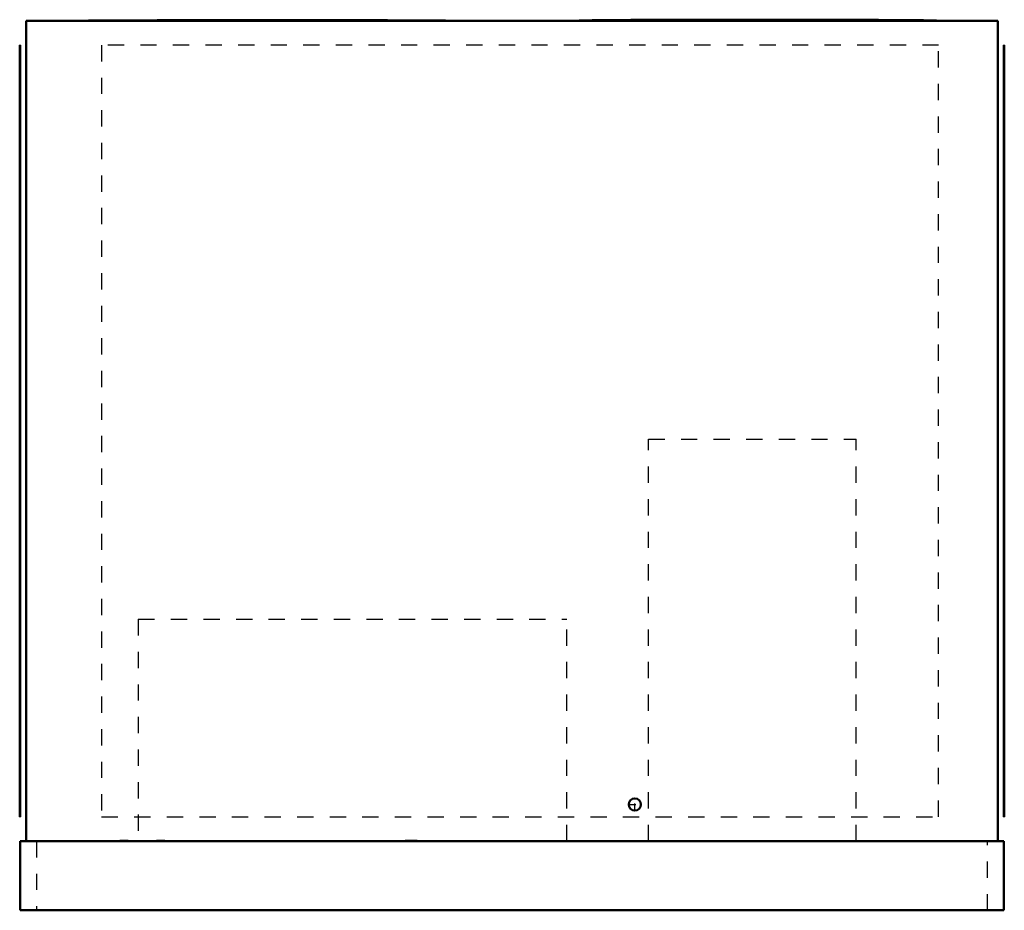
# Model space of a CAD drawing. Header units: inches. Extents: x -30.2 to 30.2, y 0 to 54.7.
import ezdxf

# ---------------------------------------------------------------- set-up
doc = ezdxf.new("R2010")
doc.units = ezdxf.units.IN
doc.header["$MEASUREMENT"] = 0
doc.linetypes.add('Center', pattern=[1.5, 0.45, -0.5, 0.05, -0.5])
doc.linetypes.add('Dashed', pattern=[2, 1, -1])
for name, color, linetype, lineweight in [('AM_0', 7, 'Continuous', 50), ('AM_4', 3, 'Continuous', 25), ('AM_7', 7, 'Center', 25), ('AM_9', 6, 'Dashed', 25)]:
    doc.layers.add(name, color=color, linetype=linetype, lineweight=lineweight)

# ---------------------------------------------------------------- blocks, each defined once
blk = doc.blocks.new('1_DSH1024D000001S_PART13_0_in_DSH1024D000001S_2')
at = {"layer": 'AM_0'}
for p, q in [((-29.8125, 54.625), (29.8125, 54.625)), ((-29.8125, 54.625), (-29.8125, 4.25)), ((29.8125, 54.625), (29.8125, 4.25))]:
    blk.add_line(p, q, dxfattribs=at)
blk = doc.blocks.new('2_DSH1024D000001S_PART12_0_in_DSH1024D000001S_2')
at = {"layer": 'AM_9'}
for p, q in [((26.1875, 53.125), (-25.1875, 53.125)), ((-25.1875, 53.125), (-25.1875, 5.75)), ((26.1875, 5.75), (26.1875, 53.125)), ((-25.1875, 5.75), (26.1875, 5.75))]:
    blk.add_line(p, q, dxfattribs=at)
blk = doc.blocks.new('3_DSH1024D000001S_PART11_0_in_DSH1024D000001S_2')
at = {"layer": 'AM_0'}
for p, q in [((30.1875, 5.75), (30.1875, 53.125)), ((30.21875, 53.125), (30.1875, 53.125)), ((30.21875, 53.125), (30.21875, 5.75)), ((30.21875, 5.75), (30.1875, 5.75))]:
    blk.add_line(p, q, dxfattribs=at)
blk = doc.blocks.new('4_DSH1024D000001S_PART10_0_in_DSH1024D000001S_2')
at = {"layer": 'AM_0'}
for points in [[(4.118, 54.629), (4.097, 54.627), (4.095, 54.626), (4.094, 54.625), (4.094, 54.625)], [(15.094, 54.688), (13.647, 54.687), (12.225, 54.685), (10.852, 54.683), (9.554, 54.679), (8.352, 54.674), (7.285, 54.669), (6.349, 54.663), (5.56, 54.656), (4.931, 54.649), (4.567, 54.643), (4.305, 54.637), (4.147, 54.631), (4.118, 54.629)], [(26.094, 54.625), (26.094, 54.625), (26.093, 54.626), (26.09, 54.627), (26.041, 54.631), (25.882, 54.637), (25.62, 54.643), (25.256, 54.649), (24.733, 54.655), (24.093, 54.661), (23.345, 54.666), (22.497, 54.671), (21.559, 54.676), (20.544, 54.679), (18.82, 54.684), (16.985, 54.687), (15.094, 54.688)]]:
    blk.add_lwpolyline(points, dxfattribs=at)
at = {"layer": 'AM_4'}
blk.add_line((15.094, 54.688), (15.094, 54.625), dxfattribs=at)
blk = doc.blocks.new('5_DSH1024D000001S_PART9_0_in_DSH1024D000001S_2')
at = {"layer": 'AM_9'}
for p, q in [((-22.9375, 17.875), (3.375, 17.875)), ((-22.9375, 17.875), (-22.9375, 4.25)), ((3.375, 4.25), (3.375, 17.875))]:
    blk.add_line(p, q, dxfattribs=at)
blk = doc.blocks.new('6_DSH1024D000001S_PART8_0_in_DSH1024D000001S_2')
at = {"layer": 'AM_9'}
for p, q in [((8.375, 28.9375), (21.125, 28.9375)), ((8.375, 4.25), (8.375, 28.9375)), ((21.125, 4.25), (21.125, 28.9375))]:
    blk.add_line(p, q, dxfattribs=at)
blk = doc.blocks.new('7_DSH1024D000001S_PART7_0_in_DSH1024D000001S_2')
at = {"layer": 'AM_0'}
for p, q in [((-30.1875, 4.25), (-30.1875, 0)), ((-30.1875, 4.25), (30.1875, 4.25)), ((30.1875, 0), (30.1875, 4.25)), ((30.1875, 0), (-30.1875, 0))]:
    blk.add_line(p, q, dxfattribs=at)
at = {"layer": 'AM_9'}
for p, q in [((-29.1875, 4.25), (-29.1875, 0)), ((29.1875, 0), (29.1875, 4.25))]:
    blk.add_line(p, q, dxfattribs=at)
blk = doc.blocks.new('8_DSH1024D000001S_PART6_0_in_DSH1024D000001S_2')
at = {"layer": 'AM_0'}
blk.add_circle((7.5375, 6.5), 0.375, dxfattribs=at)
at = {"layer": 'AM_7'}
for p, q in [((7.5375, 6.10625), (7.5375, 6.89375)), ((7.14375, 6.5), (7.93125, 6.5))]:
    blk.add_line(p, q, dxfattribs=at)
blk = doc.blocks.new('9_DSH1024D000001S_PART5_0_in_DSH1024D000001S_2')
at = {"layer": 'AM_9'}
for p, q in [((-6.5625, 4.3125), (-6.5625, 4.25)), ((-6.5625, 4.3125), (-5.8125, 4.3125)), ((-5.8125, 4.25), (-5.8125, 4.3125))]:
    blk.add_line(p, q, dxfattribs=at)
blk = doc.blocks.new('10_DSH1024D000001S_PART4_0_in_DSH1024D000001S_2')
at = {"layer": 'AM_9'}
for p, q in [((-24.0625, 4.3125), (-24.0625, 4.25)), ((-24.0625, 4.3125), (-23.5625, 4.3125)), ((-23.5625, 4.25), (-23.5625, 4.3125))]:
    blk.add_line(p, q, dxfattribs=at)
blk = doc.blocks.new('11_DSH1024D000001S_PART3_0_in_DSH1024D000001S_2')
at = {"layer": 'AM_9'}
for p, q in [((-21.8125, 4.3125), (-21.3125, 4.3125)), ((-21.8125, 4.3125), (-21.8125, 4.25)), ((-21.3125, 4.25), (-21.3125, 4.3125))]:
    blk.add_line(p, q, dxfattribs=at)
blk = doc.blocks.new('12_DSH1024D000001S_PART2_0_in_DSH1024D000001S_2')
at = {"layer": 'AM_0'}
for points in [[(-26.023, 54.627), (-26.044, 54.626), (-26.046, 54.625), (-26.047, 54.625), (-26.047, 54.625), (-26.047, 54.625)], [(-15.047, 54.656), (-16.494, 54.656), (-17.916, 54.655), (-19.288, 54.654), (-20.587, 54.652), (-21.789, 54.65), (-22.856, 54.647), (-23.791, 54.644), (-24.58, 54.641), (-25.21, 54.637), (-25.573, 54.634), (-25.836, 54.631), (-25.994, 54.628), (-26.023, 54.627)], [(-4.047, 54.625), (-4.047, 54.625), (-4.047, 54.625), (-4.048, 54.626), (-4.05, 54.626), (-4.1, 54.628), (-4.258, 54.631), (-4.521, 54.634), (-4.884, 54.637), (-5.408, 54.64), (-6.047, 54.643), (-6.796, 54.646), (-7.644, 54.648), (-8.581, 54.65), (-9.597, 54.652), (-11.321, 54.654), (-13.156, 54.656), (-15.047, 54.656)]]:
    blk.add_lwpolyline(points, dxfattribs=at)
at = {"layer": 'AM_4'}
blk.add_line((-15.047, 54.625), (-15.047, 54.656), dxfattribs=at)
blk = doc.blocks.new('13_DSH1024D000001S_PART1_0_in_DSH1024D000001S_2')
at = {"layer": 'AM_0'}
for p, q in [((-30.1875, 53.125), (-30.21875, 53.125)), ((-30.21875, 5.75), (-30.21875, 53.125)), ((-30.1875, 53.125), (-30.1875, 5.75)), ((-30.1875, 5.75), (-30.21875, 5.75))]:
    blk.add_line(p, q, dxfattribs=at)

msp = doc.modelspace()

# ---------------------------------------------------------------- block references
for name in ['1_DSH1024D000001S_PART13_0_in_DSH1024D000001S_2', '12_DSH1024D000001S_PART2_0_in_DSH1024D000001S_2', '4_DSH1024D000001S_PART10_0_in_DSH1024D000001S_2', '13_DSH1024D000001S_PART1_0_in_DSH1024D000001S_2', '2_DSH1024D000001S_PART12_0_in_DSH1024D000001S_2', '3_DSH1024D000001S_PART11_0_in_DSH1024D000001S_2', '6_DSH1024D000001S_PART8_0_in_DSH1024D000001S_2', '5_DSH1024D000001S_PART9_0_in_DSH1024D000001S_2', '8_DSH1024D000001S_PART6_0_in_DSH1024D000001S_2', '7_DSH1024D000001S_PART7_0_in_DSH1024D000001S_2', '10_DSH1024D000001S_PART4_0_in_DSH1024D000001S_2', '11_DSH1024D000001S_PART3_0_in_DSH1024D000001S_2', '9_DSH1024D000001S_PART5_0_in_DSH1024D000001S_2']:
    msp.add_blockref(name, (0, 0))

doc.saveas('drawing.dxf')
